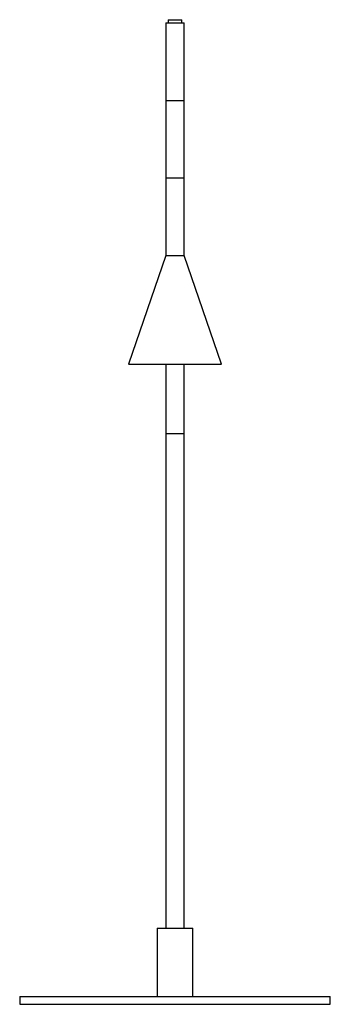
# Paper-space layout '_Izquierda' of a CAD drawing. Header units: millimetres. Extents: x -100 to 100, y 0 to 635.
import ezdxf

# ---------------------------------------------------------------- set-up
doc = ezdxf.new("R2010")
doc.units = ezdxf.units.MM

psp = doc.layouts.new('_Izquierda')

# ---------------------------------------------------------------- linework, layer by layer
at = {"color": 7, "linetype": 'Continuous', "lineweight": 25}
for p, q in [((-4.5, 634.64), (-4.5, 632.64)), ((-4.5, 634.64), (4.5, 634.64)), ((4.5, 632.64), (4.5, 634.64)), ((-5.85, 632.64), (-5.85, 482.64)), ((-5.85, 632.64), (5.85, 632.64)), ((5.85, 482.64), (5.85, 632.64)), ((-5.85, 582.64), (5.85, 582.64)), ((-5.85, 532.64), (5.85, 532.64)), ((-5.85, 482.64), (-30, 412.64)), ((-5.85, 482.64), (5.85, 482.64)), ((30, 412.64), (5.85, 482.64)), ((-30, 412.64), (30, 412.64)), ((-5.85, 412.64), (-5.85, 49)), ((5.85, 49), (5.85, 412.64)), ((-11.5, 49), (-11.5, 5)), ((-11.5, 49), (11.5, 49)), ((11.5, 5), (11.5, 49)), ((-100, 5), (-100, 0)), ((-100, 5), (100, 5)), ((-100, 0), (100, 0)), ((100, 0), (100, 5))]:
    psp.add_line(p, q, dxfattribs=at)
at = {"color": 8, "linetype": 'Continuous', "lineweight": 25}
psp.add_line((5.85, 367.7), (-5.85, 367.7), dxfattribs=at)

doc.saveas('drawing.dxf')
